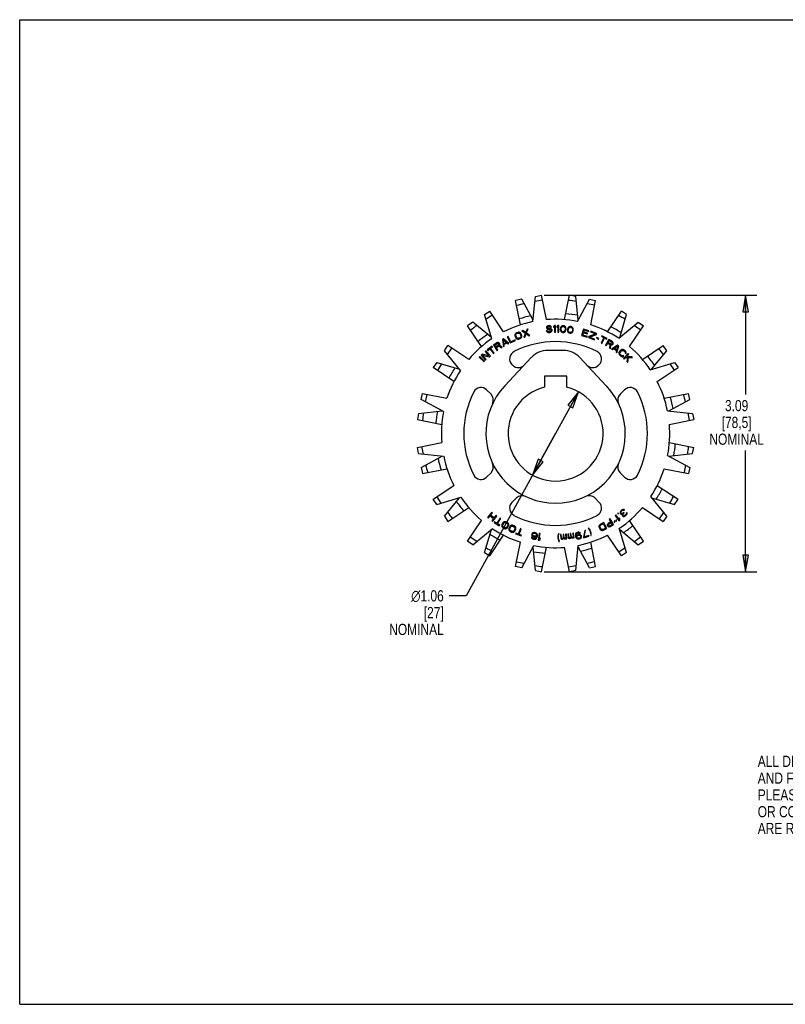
# Model space of a CAD drawing. Header units: inches. Extents: x 0 to 17, y 0 to 11.
# Tile 1 of 2: x 0 to 8.6, y 0 to 11. Entities that reach past the tile are written whole.
import ezdxf

# ---------------------------------------------------------------- set-up
doc = ezdxf.new("R2010")
doc.units = ezdxf.units.IN
doc.header["$LTSCALE"] = 0.935
doc.header["$MEASUREMENT"] = 0
doc.layers.get('0').update_dxf_attribs({"linetype": 'CONTINUOUS'})
doc.layers.add('ALL_FEATURES', color=7, linetype='CONTINUOUS')
doc.styles.get("Standard").update_dxf_attribs({"font": 'txt', "width": 0.8})
doc.styles.add('TEXTSTYLE_1', font='gdt', dxfattribs={"width": 0.8})
doc.dimstyles.new('DIMSTYLE_1', dxfattribs={"dimtxt": 0.125, "dimasz": 0.1875, "dimexe": 0.18, "dimexo": 0.0625, "dimgap": 0.09, "dimtad": 0, "dimtih": 1, "dimtoh": 1, "dimzin": 4, "dimdsep": 46, "dimtxsty": 'STANDARD', "dimblk": 'CLOSED', "dimblk1": 'CLOSED', "dimblk2": 'CLOSED', "dimcen": 0.09, "dimadec": 0, "dimazin": 0, "dimtp": 0.01, "dimtm": 0.01, "dimtfac": 1, "dimtofl": 0, "dimtmove": 0, "dimatfit": 3, "dimldrblk": 'CLOSED', "dimfxl": 1, "dimtolj": 1, "dimtzin": 4, "dimarcsym": 0})
doc.dimstyles.new('DIMSTYLE_2', dxfattribs={"dimtxt": 0.125, "dimasz": 0.1875, "dimexe": 0.18, "dimexo": 0.0625, "dimgap": 0.09, "dimtad": 0, "dimtih": 1, "dimtoh": 1, "dimzin": 4, "dimdsep": 46, "dimtxsty": 'STANDARD', "dimblk": 'CLOSED', "dimblk1": 'CLOSED', "dimblk2": 'CLOSED', "dimcen": 0.09, "dimadec": 0, "dimazin": 0, "dimtp": 0.01, "dimtm": 0.01, "dimtfac": 1, "dimtofl": 0, "dimtmove": 0, "dimatfit": 3, "dimldrblk": 'CLOSED', "dimfxl": 1, "dimtolj": 1, "dimtzin": 4, "dimarcsym": 0})

# ---------------------------------------------------------------- blocks, each defined once
blk = doc.blocks.new('_CLOSED')
at = {"color": 0, "linetype": 'BYBLOCK'}
for p, q in [((0, 0), (-1, 0.167)), ((-1, 0.167), (-1, -0.167)), ((-1, -0.167), (0, 0)), ((-1, 0), (0, 0))]:
    blk.add_line(p, q, dxfattribs=at)
blk = doc.blocks.new('*D0')
at = {"color": 3, "linetype": 'CONTINUOUS'}
for p, q in [((6.245, 6.843), (5.989, 6.377)), ((5.989, 6.377), (4.989, 4.563)), ((5.732, 5.912), (5.989, 6.377)), ((4.989, 4.563), (4.801, 4.563))]:
    blk.add_line(p, q, dxfattribs=at)
at = {"color": 3, "linetype": 'CONTINUOUS', "xscale": 0.1875, "yscale": 0.1875, "zscale": 0.1875}
for p, rotation in [((6.245, 6.843), 61.1382128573), ((5.732, 5.912), 241.1382128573)]:
    blk.add_blockref('_CLOSED', p, dxfattribs=dict(at, rotation=rotation))
at = {"color": 3, "linetype": 'CONTINUOUS', "insert": (4.739, 4.626), "char_height": 0.125, "width": 0.7, "attachment_point": 3, "line_spacing_factor": 0.9, "style": 'TEXTSTYLE_1'}
blk.add_mtext('{\\Fgdt;n}\\Ftxt;1.06\\P[27]\\PNOMINAL', dxfattribs=at)
blk = doc.blocks.new('*D2')
at = {"color": 3, "linetype": 'CONTINUOUS'}
for p, q in [((5.863, 7.922), (8.237, 7.922)), ((8.112, 7.922), (8.112, 6.813)), ((8.112, 4.832), (8.112, 6.188)), ((5.863, 4.832), (8.237, 4.832))]:
    blk.add_line(p, q, dxfattribs=at)
at = {"color": 3, "linetype": 'CONTINUOUS', "xscale": 0.1875, "yscale": 0.1875, "zscale": 0.1875}
for p, rotation in [((8.112, 7.922), 90), ((8.112, 4.832), 270)]:
    blk.add_blockref('_CLOSED', p, dxfattribs=dict(at, rotation=rotation))
at = {"color": 3, "linetype": 'CONTINUOUS', "insert": (8.012, 6.751), "char_height": 0.125, "width": 0.7, "attachment_point": 2, "line_spacing_factor": 0.9}
blk.add_mtext('3.09\\P[78,5]\\PNOMINAL', dxfattribs=at)

msp = doc.modelspace()

# ---------------------------------------------------------------- linework, layer by layer
at = {"color": 7, "linetype": 'CONTINUOUS'}
for p, q in [((0, 0), (0, 11)), ((0, 11), (17, 11)), ((5.764, 7.909), (5.833, 7.922)), ((5.887, 7.649), (5.833, 7.922)), ((5.735, 7.628), (5.764, 7.909)), ((5.758, 7.855), (5.843, 7.871)), ((6.233, 7.629), (6.367, 7.878)), ((6.341, 7.83), (6.426, 7.813)), ((6.367, 7.878), (6.436, 7.864)), ((6.382, 7.591), (6.436, 7.864)), ((5.195, 7.706), (5.253, 7.745)), ((5.276, 7.436), (5.195, 7.706)), ((5.21, 7.654), (5.282, 7.702)), ((5.408, 7.513), (5.253, 7.745)), ((6.694, 7.441), (6.912, 7.619)), ((6.912, 7.619), (6.971, 7.58)), ((5.535, 7.484), (5.534, 7.476)), ((5.54, 7.492), (5.535, 7.484)), ((5.545, 7.498), (5.54, 7.492)), ((5.553, 7.502), (5.545, 7.498)), ((5.545, 7.479), (5.546, 7.484)), ((5.546, 7.484), (5.55, 7.489)), ((5.55, 7.489), (5.556, 7.493)), ((5.566, 7.507), (5.553, 7.502)), ((5.556, 7.493), (5.57, 7.498)), ((5.575, 7.509), (5.566, 7.507)), ((5.57, 7.498), (5.577, 7.499)), ((5.583, 7.509), (5.575, 7.509)), ((5.577, 7.499), (5.583, 7.498)), ((5.592, 7.505), (5.583, 7.509)), ((5.583, 7.498), (5.588, 7.495)), ((5.588, 7.495), (5.592, 7.49)), ((5.598, 7.501), (5.592, 7.505)), ((5.592, 7.49), (5.601, 7.467)), ((5.602, 7.494), (5.598, 7.501)), ((5.611, 7.471), (5.602, 7.494)), ((5.623, 7.527), (5.612, 7.524)), ((5.612, 7.524), (5.652, 7.497)), ((5.655, 7.505), (5.623, 7.527)), ((5.652, 7.497), (5.634, 7.452)), ((5.644, 7.455), (5.659, 7.491)), ((5.671, 7.541), (5.655, 7.505)), ((5.659, 7.491), (5.692, 7.469)), ((5.662, 7.5), (5.681, 7.544)), ((5.702, 7.472), (5.662, 7.5)), ((5.681, 7.544), (5.671, 7.541)), ((5.896, 7.526), (5.885, 7.525)), ((5.885, 7.525), (5.887, 7.519)), ((5.887, 7.519), (5.893, 7.511)), ((5.889, 7.569), (5.888, 7.562)), ((5.888, 7.562), (5.888, 7.556)), ((5.888, 7.556), (5.89, 7.55)), ((5.896, 7.575), (5.889, 7.569)), ((5.89, 7.55), (5.898, 7.544)), ((5.893, 7.511), (5.902, 7.507)), ((5.903, 7.579), (5.896, 7.575)), ((5.898, 7.521), (5.896, 7.526)), ((5.898, 7.544), (5.905, 7.541)), ((5.903, 7.517), (5.898, 7.521)), ((5.899, 7.561), (5.9, 7.566)), ((5.899, 7.558), (5.899, 7.561)), ((5.901, 7.553), (5.899, 7.558)), ((5.9, 7.566), (5.905, 7.57)), ((5.907, 7.551), (5.901, 7.553)), ((5.902, 7.507), (5.911, 7.506)), ((5.91, 7.581), (5.903, 7.579)), ((5.911, 7.516), (5.903, 7.517)), ((5.905, 7.57), (5.911, 7.572)), ((5.905, 7.541), (5.913, 7.54)), ((5.912, 7.549), (5.907, 7.551)), ((5.919, 7.582), (5.91, 7.581)), ((5.911, 7.572), (5.921, 7.572)), ((5.925, 7.516), (5.911, 7.516)), ((5.911, 7.506), (5.925, 7.507)), ((5.923, 7.55), (5.912, 7.549)), ((5.913, 7.54), (5.923, 7.54)), ((5.928, 7.581), (5.919, 7.582)), ((5.921, 7.572), (5.927, 7.571)), ((5.932, 7.549), (5.923, 7.55)), ((5.923, 7.54), (5.931, 7.539)), ((5.932, 7.518), (5.925, 7.516)), ((5.925, 7.507), (5.934, 7.509)), ((5.927, 7.571), (5.931, 7.568)), ((5.936, 7.576), (5.928, 7.581)), ((5.931, 7.568), (5.933, 7.565)), ((5.931, 7.539), (5.936, 7.536)), ((5.939, 7.546), (5.932, 7.549)), ((5.937, 7.522), (5.932, 7.518)), ((5.933, 7.565), (5.943, 7.566)), ((5.934, 7.509), (5.941, 7.513)), ((5.941, 7.57), (5.936, 7.576)), ((5.936, 7.536), (5.94, 7.532)), ((5.94, 7.527), (5.937, 7.522)), ((5.947, 7.54), (5.939, 7.546)), ((5.94, 7.532), (5.94, 7.527)), ((5.943, 7.566), (5.941, 7.57)), ((5.941, 7.513), (5.948, 7.519)), ((5.951, 7.534), (5.947, 7.54)), ((5.948, 7.519), (5.951, 7.526)), ((5.951, 7.526), (5.951, 7.534)), ((5.977, 7.584), (5.966, 7.572)), ((5.966, 7.572), (5.966, 7.56)), ((5.966, 7.56), (5.977, 7.571)), ((5.987, 7.584), (5.977, 7.584)), ((5.977, 7.571), (5.977, 7.509)), ((5.977, 7.509), (5.988, 7.509)), ((5.988, 7.509), (5.987, 7.584)), ((6.015, 7.583), (6.004, 7.572)), ((6.004, 7.572), (6.004, 7.56)), ((6.004, 7.56), (6.015, 7.571)), ((6.015, 7.571), (6.013, 7.508)), ((6.013, 7.508), (6.024, 7.508)), ((6.026, 7.583), (6.015, 7.583)), ((6.024, 7.508), (6.026, 7.583)), ((6.042, 7.553), (6.041, 7.538)), ((6.041, 7.538), (6.042, 7.53)), ((6.044, 7.56), (6.042, 7.553)), ((6.042, 7.53), (6.043, 7.525)), ((6.043, 7.525), (6.046, 7.519)), ((6.046, 7.565), (6.044, 7.56)), ((6.05, 7.571), (6.046, 7.565)), ((6.046, 7.519), (6.051, 7.513)), ((6.056, 7.576), (6.05, 7.571)), ((6.05, 7.539), (6.051, 7.55)), ((6.051, 7.53), (6.05, 7.539)), ((6.051, 7.55), (6.053, 7.56)), ((6.057, 7.519), (6.051, 7.53)), ((6.051, 7.513), (6.06, 7.508)), ((6.053, 7.56), (6.061, 7.569)), ((6.065, 7.58), (6.056, 7.576)), ((6.062, 7.516), (6.057, 7.519)), ((6.06, 7.508), (6.071, 7.506)), ((6.061, 7.569), (6.066, 7.572)), ((6.071, 7.514), (6.062, 7.516)), ((6.076, 7.58), (6.065, 7.58)), ((6.066, 7.572), (6.075, 7.573)), ((6.08, 7.515), (6.071, 7.514)), ((6.071, 7.506), (6.081, 7.507)), ((6.075, 7.573), (6.084, 7.57)), ((6.087, 7.578), (6.076, 7.58)), ((6.086, 7.517), (6.08, 7.515)), ((6.081, 7.507), (6.091, 7.511)), ((6.084, 7.57), (6.089, 7.567)), ((6.094, 7.526), (6.086, 7.517)), ((6.095, 7.573), (6.087, 7.578)), ((6.089, 7.567), (6.096, 7.557)), ((6.091, 7.511), (6.097, 7.515)), ((6.096, 7.536), (6.094, 7.526)), ((6.1, 7.568), (6.095, 7.573)), ((6.096, 7.557), (6.097, 7.547)), ((6.097, 7.547), (6.096, 7.536)), ((6.097, 7.515), (6.101, 7.521)), ((6.103, 7.561), (6.1, 7.568)), ((6.101, 7.521), (6.103, 7.526)), ((6.105, 7.556), (6.103, 7.561)), ((6.103, 7.526), (6.105, 7.534)), ((6.106, 7.548), (6.105, 7.556)), ((6.105, 7.534), (6.106, 7.548)), ((6.123, 7.546), (6.121, 7.532)), ((6.121, 7.532), (6.122, 7.524)), ((6.122, 7.524), (6.123, 7.519)), ((6.126, 7.554), (6.123, 7.546)), ((6.123, 7.519), (6.126, 7.512)), ((6.129, 7.558), (6.126, 7.554)), ((6.126, 7.512), (6.13, 7.506)), ((6.133, 7.564), (6.129, 7.558)), ((6.13, 7.506), (6.139, 7.5)), ((6.131, 7.532), (6.132, 7.543)), ((6.131, 7.522), (6.131, 7.532)), ((6.137, 7.512), (6.131, 7.522)), ((6.132, 7.543), (6.135, 7.552)), ((6.139, 7.568), (6.133, 7.564)), ((6.135, 7.552), (6.144, 7.561)), ((6.142, 7.508), (6.137, 7.512)), ((6.149, 7.571), (6.139, 7.568)), ((6.139, 7.5), (6.149, 7.497)), ((6.15, 7.505), (6.142, 7.508)), ((6.144, 7.561), (6.15, 7.563)), ((6.16, 7.571), (6.149, 7.571)), ((6.149, 7.497), (6.16, 7.497)), ((6.15, 7.563), (6.159, 7.564)), ((6.159, 7.505), (6.15, 7.505)), ((6.159, 7.564), (6.167, 7.561)), ((6.165, 7.508), (6.159, 7.505)), ((6.17, 7.568), (6.16, 7.571)), ((6.16, 7.497), (6.17, 7.501)), ((6.174, 7.516), (6.165, 7.508)), ((6.167, 7.561), (6.172, 7.557)), ((6.178, 7.562), (6.17, 7.568)), ((6.17, 7.501), (6.176, 7.505)), ((6.172, 7.557), (6.178, 7.546)), ((6.177, 7.526), (6.174, 7.516)), ((6.176, 7.505), (6.18, 7.511)), ((6.178, 7.537), (6.177, 7.526)), ((6.183, 7.557), (6.178, 7.562)), ((6.178, 7.546), (6.178, 7.537)), ((6.18, 7.511), (6.182, 7.515)), ((6.182, 7.515), (6.185, 7.523)), ((6.186, 7.55), (6.183, 7.557)), ((6.185, 7.523), (6.187, 7.537)), ((6.187, 7.545), (6.186, 7.55)), ((6.187, 7.537), (6.187, 7.545)), ((6.301, 7.543), (6.279, 7.471)), ((6.292, 7.477), (6.3, 7.502)), ((6.3, 7.502), (6.344, 7.489)), ((6.362, 7.525), (6.301, 7.543)), ((6.302, 7.511), (6.308, 7.531)), ((6.347, 7.498), (6.302, 7.511)), ((6.308, 7.531), (6.36, 7.516)), ((6.344, 7.489), (6.347, 7.498)), ((6.437, 7.489), (6.359, 7.46)), ((6.36, 7.516), (6.362, 7.525)), ((6.368, 7.454), (6.445, 7.483)), ((6.381, 7.519), (6.379, 7.511)), ((6.379, 7.511), (6.437, 7.489)), ((6.448, 7.493), (6.381, 7.519)), ((6.445, 7.483), (6.448, 7.493)), ((6.816, 7.348), (6.971, 7.58)), ((6.87, 7.585), (6.942, 7.537)), ((5.331, 7.389), (5.295, 7.365)), ((5.309, 7.364), (5.337, 7.383)), ((5.339, 7.392), (5.331, 7.389)), ((5.337, 7.383), (5.342, 7.385)), ((5.348, 7.392), (5.339, 7.392)), ((5.342, 7.385), (5.347, 7.384)), ((5.347, 7.384), (5.351, 7.381)), ((5.356, 7.39), (5.348, 7.392)), ((5.351, 7.381), (5.354, 7.377)), ((5.354, 7.377), (5.355, 7.372)), ((5.355, 7.372), (5.354, 7.367)), ((5.36, 7.387), (5.356, 7.39)), ((5.364, 7.382), (5.36, 7.387)), ((5.365, 7.377), (5.364, 7.382)), ((5.364, 7.368), (5.365, 7.377)), ((5.407, 7.434), (5.394, 7.427)), ((5.394, 7.427), (5.406, 7.347)), ((5.41, 7.379), (5.403, 7.425)), ((5.403, 7.425), (5.439, 7.395)), ((5.468, 7.382), (5.407, 7.434)), ((5.439, 7.395), (5.41, 7.379)), ((5.412, 7.373), (5.443, 7.39)), ((5.415, 7.353), (5.412, 7.373)), ((5.443, 7.39), (5.459, 7.377)), ((5.459, 7.461), (5.449, 7.457)), ((5.449, 7.457), (5.481, 7.389)), ((5.487, 7.402), (5.459, 7.461)), ((5.459, 7.377), (5.468, 7.382)), ((5.481, 7.389), (5.54, 7.416)), ((5.536, 7.425), (5.487, 7.402)), ((5.534, 7.476), (5.535, 7.468)), ((5.535, 7.468), (5.544, 7.446)), ((5.54, 7.416), (5.536, 7.425)), ((5.544, 7.446), (5.548, 7.439)), ((5.545, 7.472), (5.545, 7.479)), ((5.554, 7.45), (5.545, 7.472)), ((5.548, 7.439), (5.554, 7.434)), ((5.558, 7.444), (5.554, 7.45)), ((5.554, 7.434), (5.563, 7.431)), ((5.563, 7.441), (5.558, 7.444)), ((5.569, 7.44), (5.563, 7.441)), ((5.563, 7.431), (5.571, 7.43)), ((5.576, 7.441), (5.569, 7.44)), ((5.571, 7.43), (5.58, 7.432)), ((5.59, 7.446), (5.576, 7.441)), ((5.58, 7.432), (5.593, 7.437)), ((5.596, 7.45), (5.59, 7.446)), ((5.593, 7.437), (5.601, 7.442)), ((5.6, 7.455), (5.596, 7.45)), ((5.601, 7.461), (5.6, 7.455)), ((5.601, 7.467), (5.601, 7.461)), ((5.601, 7.442), (5.606, 7.447)), ((5.606, 7.447), (5.611, 7.456)), ((5.612, 7.463), (5.611, 7.471)), ((5.611, 7.456), (5.612, 7.463)), ((5.634, 7.452), (5.644, 7.455)), ((5.692, 7.469), (5.702, 7.472)), ((6.279, 7.471), (6.341, 7.453)), ((6.344, 7.462), (6.292, 7.477)), ((6.341, 7.453), (6.344, 7.462)), ((6.359, 7.46), (6.355, 7.448)), ((6.355, 7.448), (6.422, 7.423)), ((6.425, 7.432), (6.368, 7.454)), ((6.422, 7.423), (6.425, 7.432)), ((6.449, 7.449), (6.446, 7.442)), ((6.446, 7.442), (6.469, 7.432)), ((6.472, 7.439), (6.449, 7.449)), ((6.469, 7.432), (6.472, 7.439)), ((6.527, 7.448), (6.497, 7.388)), ((6.497, 7.388), (6.506, 7.383)), ((6.505, 7.468), (6.502, 7.461)), ((6.502, 7.461), (6.527, 7.448)), ((6.566, 7.437), (6.505, 7.468)), ((6.506, 7.383), (6.537, 7.443)), ((6.537, 7.443), (6.562, 7.43)), ((6.583, 7.428), (6.545, 7.363)), ((6.554, 7.358), (6.571, 7.386)), ((6.562, 7.43), (6.566, 7.437)), ((6.571, 7.386), (6.597, 7.371)), ((6.576, 7.395), (6.588, 7.415)), ((6.605, 7.377), (6.576, 7.395)), ((6.62, 7.405), (6.583, 7.428)), ((6.588, 7.415), (6.618, 7.397)), ((6.597, 7.371), (6.592, 7.335)), ((6.611, 7.376), (6.605, 7.377)), ((6.615, 7.376), (6.611, 7.376)), ((6.619, 7.38), (6.615, 7.376)), ((6.618, 7.397), (6.621, 7.393)), ((6.622, 7.384), (6.619, 7.38)), ((6.627, 7.399), (6.62, 7.405)), ((6.621, 7.393), (6.623, 7.389)), ((6.623, 7.389), (6.622, 7.384)), ((6.624, 7.37), (6.628, 7.373)), ((6.631, 7.391), (6.627, 7.399)), ((6.628, 7.373), (6.631, 7.378)), ((6.632, 7.383), (6.631, 7.391)), ((6.631, 7.378), (6.632, 7.383)), ((4.747, 7.301), (4.786, 7.36)), ((4.925, 7.082), (4.747, 7.301)), ((4.781, 7.259), (4.829, 7.331)), ((5.018, 7.205), (4.786, 7.36)), ((5.168, 7.262), (5.156, 7.251)), ((5.244, 7.244), (5.168, 7.262)), ((5.21, 7.299), (5.202, 7.292)), ((5.202, 7.292), (5.244, 7.244)), ((5.26, 7.243), (5.21, 7.299)), ((5.279, 7.353), (5.225, 7.312)), ((5.225, 7.312), (5.23, 7.305)), ((5.23, 7.305), (5.253, 7.323)), ((5.253, 7.323), (5.294, 7.27)), ((5.261, 7.33), (5.284, 7.347)), ((5.302, 7.276), (5.261, 7.33)), ((5.284, 7.347), (5.279, 7.353)), ((5.294, 7.27), (5.302, 7.276)), ((5.295, 7.365), (5.336, 7.302)), ((5.322, 7.344), (5.309, 7.364)), ((5.35, 7.363), (5.322, 7.344)), ((5.327, 7.336), (5.352, 7.353)), ((5.345, 7.308), (5.327, 7.336)), ((5.336, 7.302), (5.345, 7.308)), ((5.354, 7.367), (5.35, 7.363)), ((5.352, 7.353), (5.383, 7.333)), ((5.36, 7.362), (5.364, 7.368)), ((5.393, 7.34), (5.36, 7.362)), ((5.383, 7.333), (5.393, 7.34)), ((5.406, 7.347), (5.415, 7.353)), ((6.545, 7.363), (6.554, 7.358)), ((6.592, 7.335), (6.603, 7.328)), ((6.603, 7.328), (6.608, 7.368)), ((6.608, 7.368), (6.616, 7.367)), ((6.682, 7.365), (6.615, 7.32)), ((6.615, 7.32), (6.624, 7.314)), ((6.616, 7.367), (6.624, 7.37)), ((6.624, 7.314), (6.641, 7.325)), ((6.641, 7.325), (6.67, 7.305)), ((6.646, 7.33), (6.684, 7.355)), ((6.672, 7.311), (6.646, 7.33)), ((6.67, 7.305), (6.665, 7.285)), ((6.665, 7.285), (6.673, 7.279)), ((6.684, 7.355), (6.672, 7.311)), ((6.673, 7.279), (6.694, 7.356)), ((6.694, 7.356), (6.682, 7.365)), ((6.697, 7.282), (6.696, 7.275)), ((6.696, 7.275), (6.698, 7.266)), ((6.701, 7.29), (6.697, 7.282)), ((6.698, 7.266), (6.701, 7.258)), ((6.716, 7.308), (6.701, 7.29)), ((6.706, 7.271), (6.707, 7.277)), ((6.709, 7.265), (6.706, 7.271)), ((6.707, 7.277), (6.709, 7.283)), ((6.709, 7.283), (6.725, 7.301)), ((6.713, 7.259), (6.709, 7.265)), ((6.723, 7.313), (6.716, 7.308)), ((6.73, 7.316), (6.723, 7.313)), ((6.725, 7.301), (6.73, 7.305)), ((6.739, 7.316), (6.73, 7.316)), ((6.73, 7.305), (6.736, 7.306)), ((6.736, 7.306), (6.742, 7.305)), ((6.747, 7.314), (6.739, 7.316)), ((6.742, 7.305), (6.749, 7.302)), ((6.755, 7.309), (6.747, 7.314)), ((6.749, 7.302), (6.761, 7.292)), ((6.801, 7.27), (6.749, 7.216)), ((6.767, 7.299), (6.755, 7.309)), ((6.761, 7.292), (6.766, 7.286)), ((6.766, 7.286), (6.768, 7.28)), ((6.768, 7.28), (6.766, 7.275)), ((6.766, 7.275), (6.774, 7.268)), ((6.773, 7.292), (6.767, 7.299)), ((6.777, 7.285), (6.773, 7.292)), ((6.774, 7.268), (6.778, 7.275)), ((6.778, 7.275), (6.777, 7.285)), ((6.784, 7.236), (6.809, 7.262)), ((6.809, 7.262), (6.801, 7.27)), ((5.144, 7.238), (5.136, 7.231)), ((5.136, 7.231), (5.189, 7.177)), ((5.196, 7.185), (5.144, 7.238)), ((5.156, 7.251), (5.206, 7.195)), ((5.214, 7.202), (5.171, 7.251)), ((5.171, 7.251), (5.248, 7.232)), ((5.189, 7.177), (5.196, 7.185)), ((5.206, 7.195), (5.214, 7.202)), ((5.248, 7.232), (5.26, 7.243)), ((6.701, 7.258), (6.707, 7.252)), ((6.707, 7.252), (6.719, 7.241)), ((6.725, 7.249), (6.713, 7.259)), ((6.719, 7.241), (6.727, 7.237)), ((6.732, 7.245), (6.725, 7.249)), ((6.727, 7.237), (6.735, 7.235)), ((6.738, 7.244), (6.732, 7.245)), ((6.735, 7.235), (6.744, 7.235)), ((6.743, 7.247), (6.738, 7.244)), ((6.751, 7.24), (6.743, 7.247)), ((6.744, 7.235), (6.751, 7.24)), ((6.749, 7.216), (6.757, 7.208)), ((6.757, 7.208), (6.775, 7.226)), ((6.775, 7.226), (6.792, 7.226)), ((6.837, 7.235), (6.784, 7.236)), ((6.792, 7.226), (6.786, 7.181)), ((6.786, 7.181), (6.796, 7.171)), ((6.796, 7.171), (6.804, 7.225)), ((6.804, 7.225), (6.848, 7.225)), ((6.848, 7.225), (6.837, 7.235)), ((7.047, 7.09), (7.317, 7.171)), ((7.265, 7.156), (7.313, 7.084)), ((7.317, 7.171), (7.357, 7.113)), ((5.501, 7.148), (5.509, 7.14)), ((6.468, 7.14), (6.476, 7.148)), ((7.125, 6.958), (7.357, 7.113)), ((4.488, 6.755), (4.502, 6.825)), ((4.502, 6.825), (4.775, 6.77)), ((5.268, 6.815), (5.218, 6.865)), ((6.759, 6.865), (6.709, 6.815)), ((4.737, 6.622), (4.488, 6.755)), ((4.536, 6.73), (4.553, 6.814)), ((7.239, 6.631), (7.52, 6.602)), ((7.466, 6.608), (7.483, 6.523)), ((7.52, 6.602), (7.534, 6.533)), ((7.26, 6.479), (7.534, 6.533)), ((4.444, 6.221), (4.717, 6.276)), ((4.457, 6.152), (4.444, 6.221)), ((4.511, 6.147), (4.495, 6.232)), ((4.457, 6.152), (4.738, 6.124)), ((7.241, 6.133), (7.49, 5.999)), ((7.203, 5.984), (7.476, 5.93)), ((7.442, 6.025), (7.425, 5.94)), ((7.49, 5.999), (7.476, 5.93)), ((5.218, 5.89), (5.268, 5.939)), ((6.709, 5.939), (6.759, 5.89)), ((4.621, 5.642), (4.853, 5.797)), ((4.66, 5.583), (4.621, 5.642)), ((4.66, 5.583), (4.93, 5.665)), ((4.712, 5.599), (4.664, 5.671)), ((5.551, 5.657), (5.501, 5.607)), ((6.476, 5.607), (6.427, 5.657)), ((7.231, 5.454), (7.052, 5.672)), ((6.711, 5.5), (6.709, 5.494)), ((6.715, 5.507), (6.711, 5.5)), ((6.719, 5.513), (6.715, 5.507)), ((6.718, 5.498), (6.72, 5.501)), ((6.73, 5.523), (6.719, 5.513)), ((6.72, 5.501), (6.726, 5.508)), ((6.726, 5.508), (6.734, 5.515)), ((6.736, 5.526), (6.73, 5.523)), ((6.734, 5.515), (6.742, 5.52)), ((6.744, 5.528), (6.736, 5.526)), ((6.742, 5.52), (6.745, 5.521)), ((6.75, 5.529), (6.744, 5.528)), ((6.745, 5.521), (6.75, 5.521)), ((6.756, 5.528), (6.75, 5.529)), ((6.75, 5.521), (6.754, 5.52)), ((6.754, 5.52), (6.76, 5.526)), ((6.76, 5.526), (6.756, 5.528)), ((6.96, 5.55), (7.192, 5.395)), ((5.006, 5.175), (5.161, 5.406)), ((5.275, 5.499), (5.229, 5.439)), ((5.229, 5.439), (5.238, 5.433)), ((5.238, 5.433), (5.256, 5.457)), ((5.256, 5.457), (5.296, 5.426)), ((5.262, 5.465), (5.283, 5.492)), ((5.302, 5.434), (5.262, 5.465)), ((5.283, 5.492), (5.275, 5.499)), ((5.296, 5.426), (5.278, 5.402)), ((5.278, 5.402), (5.286, 5.396)), ((5.286, 5.396), (5.332, 5.455)), ((5.323, 5.462), (5.302, 5.434)), ((5.307, 5.391), (5.303, 5.384)), ((5.331, 5.375), (5.307, 5.391)), ((5.332, 5.455), (5.323, 5.462)), ((5.368, 5.432), (5.331, 5.375)), ((5.34, 5.37), (5.377, 5.426)), ((5.377, 5.426), (5.368, 5.432)), ((5.412, 5.39), (5.406, 5.386)), ((5.422, 5.392), (5.412, 5.39)), ((5.43, 5.392), (5.422, 5.392)), ((5.438, 5.389), (5.43, 5.392)), ((6.598, 5.423), (6.589, 5.418)), ((6.589, 5.418), (6.606, 5.389)), ((6.637, 5.359), (6.598, 5.423)), ((6.65, 5.401), (6.643, 5.396)), ((6.643, 5.396), (6.643, 5.383)), ((6.651, 5.388), (6.65, 5.401)), ((6.661, 5.468), (6.653, 5.461)), ((6.653, 5.461), (6.697, 5.401)), ((6.698, 5.418), (6.661, 5.468)), ((6.668, 5.413), (6.661, 5.408)), ((6.661, 5.408), (6.661, 5.395)), ((6.661, 5.395), (6.668, 5.4)), ((6.668, 5.4), (6.668, 5.413)), ((6.689, 5.488), (6.681, 5.483)), ((6.681, 5.483), (6.686, 5.476)), ((6.686, 5.476), (6.693, 5.482)), ((6.693, 5.482), (6.689, 5.488)), ((6.697, 5.401), (6.706, 5.407)), ((6.7, 5.433), (6.698, 5.418)), ((6.708, 5.423), (6.7, 5.433)), ((6.706, 5.407), (6.708, 5.423)), ((6.709, 5.494), (6.71, 5.488)), ((6.71, 5.488), (6.711, 5.484)), ((6.711, 5.484), (6.716, 5.479)), ((6.716, 5.479), (6.721, 5.475)), ((6.718, 5.493), (6.718, 5.498)), ((6.718, 5.489), (6.718, 5.493)), ((6.722, 5.485), (6.718, 5.489)), ((6.721, 5.475), (6.727, 5.474)), ((6.729, 5.482), (6.722, 5.485)), ((6.727, 5.474), (6.736, 5.477)), ((6.735, 5.483), (6.729, 5.482)), ((6.736, 5.477), (6.733, 5.469)), ((6.733, 5.469), (6.734, 5.463)), ((6.734, 5.463), (6.737, 5.457)), ((6.745, 5.489), (6.735, 5.483)), ((6.737, 5.457), (6.739, 5.454)), ((6.739, 5.454), (6.744, 5.451)), ((6.742, 5.47), (6.743, 5.475)), ((6.743, 5.463), (6.742, 5.47)), ((6.743, 5.475), (6.749, 5.484)), ((6.746, 5.46), (6.743, 5.463)), ((6.744, 5.451), (6.754, 5.451)), ((6.75, 5.494), (6.745, 5.489)), ((6.751, 5.459), (6.746, 5.46)), ((6.749, 5.484), (6.754, 5.489)), ((6.754, 5.489), (6.75, 5.494)), ((6.758, 5.46), (6.751, 5.459)), ((6.754, 5.451), (6.761, 5.453)), ((6.765, 5.465), (6.758, 5.46)), ((6.761, 5.453), (6.772, 5.46)), ((6.771, 5.469), (6.765, 5.465)), ((6.777, 5.476), (6.771, 5.469)), ((6.772, 5.46), (6.775, 5.462)), ((6.775, 5.462), (6.783, 5.471)), ((6.779, 5.482), (6.777, 5.476)), ((6.785, 5.494), (6.778, 5.488)), ((6.778, 5.488), (6.779, 5.482)), ((6.783, 5.471), (6.787, 5.479)), ((6.788, 5.488), (6.785, 5.494)), ((6.787, 5.479), (6.788, 5.488)), ((7.196, 5.496), (7.148, 5.424)), ((7.231, 5.454), (7.192, 5.395)), ((5.065, 5.135), (5.284, 5.314)), ((5.303, 5.384), (5.36, 5.347)), ((5.364, 5.354), (5.34, 5.37)), ((5.36, 5.347), (5.364, 5.354)), ((5.389, 5.359), (5.387, 5.351)), ((5.387, 5.351), (5.387, 5.344)), ((5.387, 5.344), (5.39, 5.335)), ((5.401, 5.38), (5.389, 5.359)), ((5.39, 5.335), (5.395, 5.329)), ((5.395, 5.329), (5.402, 5.323)), ((5.397, 5.348), (5.399, 5.354)), ((5.398, 5.342), (5.397, 5.348)), ((5.401, 5.336), (5.398, 5.342)), ((5.399, 5.354), (5.41, 5.375)), ((5.406, 5.386), (5.401, 5.38)), ((5.407, 5.331), (5.401, 5.336)), ((5.402, 5.323), (5.415, 5.316)), ((5.419, 5.325), (5.407, 5.331)), ((5.41, 5.375), (5.415, 5.38)), ((5.415, 5.38), (5.42, 5.382)), ((5.415, 5.316), (5.423, 5.313)), ((5.426, 5.323), (5.419, 5.325)), ((5.42, 5.382), (5.427, 5.383)), ((5.423, 5.313), (5.431, 5.313)), ((5.433, 5.323), (5.426, 5.323)), ((5.427, 5.383), (5.434, 5.38)), ((5.431, 5.313), (5.441, 5.315)), ((5.438, 5.325), (5.433, 5.323)), ((5.434, 5.38), (5.446, 5.374)), ((5.451, 5.382), (5.438, 5.389)), ((5.443, 5.33), (5.438, 5.325)), ((5.441, 5.315), (5.447, 5.319)), ((5.454, 5.351), (5.443, 5.33)), ((5.446, 5.374), (5.452, 5.369)), ((5.447, 5.319), (5.452, 5.325)), ((5.458, 5.376), (5.451, 5.382)), ((5.452, 5.369), (5.455, 5.363)), ((5.452, 5.325), (5.464, 5.346)), ((5.456, 5.357), (5.454, 5.351)), ((5.455, 5.363), (5.456, 5.357)), ((5.463, 5.37), (5.458, 5.376)), ((5.466, 5.361), (5.463, 5.37)), ((5.464, 5.346), (5.466, 5.354)), ((5.466, 5.354), (5.466, 5.361)), ((5.468, 5.317), (5.467, 5.309)), ((5.467, 5.309), (5.467, 5.301)), ((5.467, 5.301), (5.471, 5.293)), ((5.478, 5.338), (5.468, 5.317)), ((5.471, 5.293), (5.477, 5.287)), ((5.477, 5.306), (5.478, 5.312)), ((5.479, 5.3), (5.477, 5.306)), ((5.477, 5.287), (5.484, 5.282)), ((5.483, 5.345), (5.478, 5.338)), ((5.478, 5.312), (5.488, 5.334)), ((5.482, 5.295), (5.479, 5.3)), ((5.488, 5.29), (5.482, 5.295)), ((5.489, 5.349), (5.483, 5.345)), ((5.484, 5.282), (5.497, 5.276)), ((5.488, 5.334), (5.492, 5.339)), ((5.501, 5.284), (5.488, 5.29)), ((5.498, 5.352), (5.489, 5.349)), ((5.492, 5.339), (5.498, 5.342)), ((5.506, 5.352), (5.498, 5.352)), ((5.498, 5.342), (5.504, 5.343)), ((5.508, 5.283), (5.501, 5.284)), ((5.504, 5.343), (5.511, 5.341)), ((5.515, 5.35), (5.506, 5.352)), ((5.514, 5.284), (5.508, 5.283)), ((5.511, 5.341), (5.524, 5.335)), ((5.52, 5.286), (5.514, 5.284)), ((5.528, 5.344), (5.515, 5.35)), ((5.524, 5.291), (5.52, 5.286)), ((5.523, 5.276), (5.529, 5.281)), ((5.524, 5.335), (5.53, 5.331)), ((5.534, 5.313), (5.524, 5.291)), ((5.536, 5.339), (5.528, 5.344)), ((5.529, 5.281), (5.534, 5.287)), ((5.53, 5.331), (5.534, 5.326)), ((5.534, 5.326), (5.535, 5.32)), ((5.535, 5.32), (5.534, 5.313)), ((5.534, 5.287), (5.544, 5.309)), ((5.541, 5.333), (5.536, 5.339)), ((5.545, 5.324), (5.541, 5.333)), ((5.544, 5.309), (5.545, 5.317)), ((5.545, 5.317), (5.545, 5.324)), ((5.595, 5.317), (5.571, 5.254)), ((5.582, 5.25), (5.605, 5.313)), ((5.605, 5.313), (5.595, 5.317)), ((6.315, 5.294), (6.3, 5.22)), ((6.31, 5.223), (6.325, 5.297)), ((6.325, 5.297), (6.315, 5.294)), ((6.36, 5.319), (6.353, 5.316)), ((6.353, 5.316), (6.359, 5.31)), ((6.359, 5.31), (6.367, 5.298)), ((6.366, 5.312), (6.36, 5.319)), ((6.374, 5.3), (6.366, 5.312)), ((6.367, 5.298), (6.374, 5.285)), ((6.38, 5.287), (6.374, 5.3)), ((6.374, 5.285), (6.377, 5.274)), ((6.384, 5.276), (6.38, 5.287)), ((6.478, 5.352), (6.474, 5.343)), ((6.474, 5.343), (6.474, 5.335)), ((6.474, 5.335), (6.476, 5.327)), ((6.476, 5.327), (6.487, 5.306)), ((6.483, 5.358), (6.478, 5.352)), ((6.49, 5.363), (6.483, 5.358)), ((6.484, 5.339), (6.485, 5.345)), ((6.486, 5.332), (6.484, 5.339)), ((6.485, 5.345), (6.489, 5.35)), ((6.496, 5.311), (6.486, 5.332)), ((6.487, 5.306), (6.492, 5.3)), ((6.489, 5.35), (6.494, 5.355)), ((6.529, 5.382), (6.49, 5.363)), ((6.492, 5.3), (6.498, 5.296)), ((6.494, 5.355), (6.523, 5.369)), ((6.501, 5.306), (6.496, 5.311)), ((6.498, 5.296), (6.507, 5.293)), ((6.506, 5.303), (6.501, 5.306)), ((6.512, 5.303), (6.506, 5.303)), ((6.507, 5.293), (6.515, 5.293)), ((6.519, 5.305), (6.512, 5.303)), ((6.515, 5.293), (6.524, 5.296)), ((6.548, 5.319), (6.519, 5.305)), ((6.523, 5.369), (6.548, 5.319)), ((6.524, 5.296), (6.562, 5.315)), ((6.562, 5.315), (6.529, 5.382)), ((6.568, 5.359), (6.566, 5.351)), ((6.566, 5.351), (6.567, 5.346)), ((6.567, 5.346), (6.571, 5.34)), ((6.571, 5.367), (6.568, 5.359)), ((6.578, 5.373), (6.571, 5.367)), ((6.571, 5.34), (6.575, 5.337)), ((6.575, 5.337), (6.583, 5.334)), ((6.577, 5.355), (6.578, 5.359)), ((6.577, 5.35), (6.577, 5.355)), ((6.58, 5.346), (6.577, 5.35)), ((6.606, 5.389), (6.578, 5.373)), ((6.578, 5.359), (6.582, 5.363)), ((6.584, 5.342), (6.58, 5.346)), ((6.582, 5.363), (6.611, 5.381)), ((6.583, 5.334), (6.591, 5.334)), ((6.589, 5.342), (6.584, 5.342)), ((6.594, 5.343), (6.589, 5.342)), ((6.591, 5.334), (6.6, 5.337)), ((6.623, 5.36), (6.594, 5.343)), ((6.6, 5.337), (6.637, 5.359)), ((6.611, 5.381), (6.623, 5.36)), ((6.643, 5.383), (6.651, 5.388)), ((6.783, 5.049), (6.701, 5.319)), ((5.065, 5.135), (5.006, 5.175)), ((5.107, 5.17), (5.035, 5.218)), ((5.497, 5.276), (5.506, 5.273)), ((5.506, 5.273), (5.514, 5.273)), ((5.514, 5.273), (5.523, 5.276)), ((5.544, 5.264), (5.542, 5.256)), ((5.542, 5.256), (5.606, 5.233)), ((5.571, 5.254), (5.544, 5.264)), ((5.609, 5.24), (5.582, 5.25)), ((5.606, 5.233), (5.609, 5.24)), ((5.729, 5.217), (5.72, 5.219)), ((5.72, 5.219), (5.721, 5.214)), ((5.721, 5.214), (5.725, 5.206)), ((5.724, 5.256), (5.722, 5.248)), ((5.722, 5.248), (5.724, 5.239)), ((5.729, 5.263), (5.724, 5.256)), ((5.724, 5.239), (5.729, 5.233)), ((5.725, 5.206), (5.733, 5.2)), ((5.736, 5.268), (5.729, 5.263)), ((5.729, 5.233), (5.736, 5.227)), ((5.731, 5.212), (5.729, 5.217)), ((5.736, 5.207), (5.731, 5.212)), ((5.732, 5.247), (5.733, 5.252)), ((5.732, 5.242), (5.732, 5.247)), ((5.735, 5.239), (5.732, 5.242)), ((5.733, 5.252), (5.735, 5.256)), ((5.733, 5.2), (5.741, 5.197)), ((5.735, 5.256), (5.74, 5.26)), ((5.74, 5.234), (5.735, 5.239)), ((5.745, 5.271), (5.736, 5.268)), ((5.736, 5.227), (5.745, 5.224)), ((5.741, 5.205), (5.736, 5.207)), ((5.74, 5.26), (5.746, 5.262)), ((5.745, 5.232), (5.74, 5.234)), ((5.752, 5.203), (5.741, 5.205)), ((5.741, 5.197), (5.748, 5.195)), ((5.755, 5.27), (5.745, 5.271)), ((5.757, 5.229), (5.745, 5.232)), ((5.745, 5.224), (5.754, 5.222)), ((5.746, 5.262), (5.751, 5.263)), ((5.748, 5.195), (5.757, 5.195)), ((5.751, 5.263), (5.764, 5.26)), ((5.757, 5.203), (5.752, 5.203)), ((5.754, 5.222), (5.763, 5.221)), ((5.763, 5.269), (5.755, 5.27)), ((5.763, 5.23), (5.757, 5.229)), ((5.763, 5.205), (5.757, 5.203)), ((5.757, 5.195), (5.767, 5.198)), ((5.772, 5.265), (5.763, 5.269)), ((5.769, 5.232), (5.763, 5.23)), ((5.763, 5.221), (5.775, 5.226)), ((5.768, 5.209), (5.763, 5.205)), ((5.764, 5.26), (5.768, 5.258)), ((5.767, 5.198), (5.774, 5.203)), ((5.768, 5.258), (5.773, 5.254)), ((5.77, 5.213), (5.768, 5.209)), ((5.773, 5.234), (5.769, 5.232)), ((5.774, 5.222), (5.77, 5.213)), ((5.78, 5.259), (5.772, 5.265)), ((5.773, 5.254), (5.776, 5.248)), ((5.775, 5.238), (5.773, 5.234)), ((5.775, 5.226), (5.774, 5.222)), ((5.774, 5.203), (5.779, 5.21)), ((5.776, 5.243), (5.775, 5.238)), ((5.776, 5.248), (5.776, 5.243)), ((5.779, 5.21), (5.783, 5.221)), ((5.784, 5.251), (5.78, 5.259)), ((5.783, 5.221), (5.785, 5.232)), ((5.786, 5.243), (5.784, 5.251)), ((5.785, 5.232), (5.786, 5.243)), ((5.806, 5.261), (5.794, 5.187)), ((5.794, 5.187), (5.805, 5.185)), ((5.805, 5.185), (5.817, 5.194)), ((5.816, 5.259), (5.806, 5.261)), ((5.807, 5.198), (5.816, 5.259)), ((5.819, 5.207), (5.807, 5.198)), ((5.817, 5.194), (5.819, 5.207)), ((6.015, 5.233), (6.014, 5.219)), ((6.014, 5.219), (6.014, 5.208)), ((6.014, 5.208), (6.016, 5.194)), ((6.018, 5.248), (6.015, 5.233)), ((6.016, 5.194), (6.02, 5.179)), ((6.022, 5.256), (6.018, 5.248)), ((6.02, 5.179), (6.024, 5.171)), ((6.021, 5.219), (6.022, 5.234)), ((6.021, 5.208), (6.021, 5.219)), ((6.024, 5.194), (6.021, 5.208)), ((6.029, 5.256), (6.022, 5.256)), ((6.022, 5.234), (6.026, 5.248)), ((6.028, 5.18), (6.024, 5.194)), ((6.024, 5.171), (6.031, 5.172)), ((6.026, 5.248), (6.029, 5.256)), ((6.031, 5.172), (6.028, 5.18)), ((6.052, 5.247), (6.044, 5.247)), ((6.044, 5.247), (6.047, 5.209)), ((6.047, 5.209), (6.051, 5.201)), ((6.051, 5.201), (6.055, 5.198)), ((6.055, 5.209), (6.052, 5.247)), ((6.057, 5.206), (6.055, 5.209)), ((6.055, 5.198), (6.06, 5.197)), ((6.059, 5.205), (6.057, 5.206)), ((6.063, 5.203), (6.059, 5.205)), ((6.06, 5.197), (6.067, 5.197)), ((6.068, 5.204), (6.063, 5.203)), ((6.067, 5.197), (6.072, 5.199)), ((6.072, 5.206), (6.068, 5.204)), ((6.081, 5.25), (6.072, 5.249)), ((6.072, 5.249), (6.075, 5.211)), ((6.074, 5.207), (6.072, 5.206)), ((6.072, 5.199), (6.077, 5.205)), ((6.075, 5.211), (6.074, 5.207)), ((6.077, 5.205), (6.083, 5.2)), ((6.084, 5.212), (6.081, 5.25)), ((6.083, 5.2), (6.089, 5.199)), ((6.086, 5.208), (6.084, 5.212)), ((6.088, 5.207), (6.086, 5.208)), ((6.092, 5.206), (6.088, 5.207)), ((6.089, 5.199), (6.096, 5.2)), ((6.095, 5.206), (6.092, 5.206)), ((6.101, 5.208), (6.095, 5.206)), ((6.096, 5.2), (6.101, 5.202)), ((6.11, 5.252), (6.101, 5.251)), ((6.101, 5.251), (6.104, 5.211)), ((6.104, 5.211), (6.101, 5.208)), ((6.101, 5.202), (6.104, 5.205)), ((6.104, 5.205), (6.105, 5.2)), ((6.105, 5.2), (6.114, 5.201)), ((6.114, 5.201), (6.11, 5.252)), ((6.133, 5.255), (6.124, 5.254)), ((6.124, 5.254), (6.13, 5.216)), ((6.13, 5.216), (6.134, 5.208)), ((6.139, 5.217), (6.133, 5.255)), ((6.134, 5.208), (6.138, 5.206)), ((6.138, 5.206), (6.144, 5.205)), ((6.141, 5.214), (6.139, 5.217)), ((6.143, 5.213), (6.141, 5.214)), ((6.147, 5.212), (6.143, 5.213)), ((6.144, 5.205), (6.151, 5.206)), ((6.152, 5.213), (6.147, 5.212)), ((6.151, 5.206), (6.156, 5.208)), ((6.161, 5.259), (6.152, 5.258)), ((6.152, 5.258), (6.158, 5.22)), ((6.155, 5.215), (6.152, 5.213)), ((6.157, 5.217), (6.155, 5.215)), ((6.156, 5.208), (6.161, 5.214)), ((6.158, 5.22), (6.157, 5.217)), ((6.167, 5.221), (6.161, 5.259)), ((6.161, 5.214), (6.167, 5.21)), ((6.169, 5.218), (6.167, 5.221)), ((6.167, 5.21), (6.172, 5.209)), ((6.171, 5.217), (6.169, 5.218)), ((6.175, 5.216), (6.171, 5.217)), ((6.172, 5.209), (6.179, 5.21)), ((6.179, 5.217), (6.175, 5.216)), ((6.184, 5.219), (6.179, 5.217)), ((6.179, 5.21), (6.185, 5.213)), ((6.19, 5.263), (6.181, 5.262)), ((6.181, 5.262), (6.187, 5.223)), ((6.187, 5.223), (6.184, 5.219)), ((6.185, 5.213), (6.188, 5.216)), ((6.188, 5.216), (6.188, 5.212)), ((6.188, 5.212), (6.197, 5.213)), ((6.197, 5.213), (6.19, 5.263)), ((6.212, 5.255), (6.21, 5.246)), ((6.21, 5.246), (6.211, 5.235)), ((6.211, 5.235), (6.213, 5.224)), ((6.216, 5.262), (6.212, 5.255)), ((6.213, 5.224), (6.217, 5.214)), ((6.223, 5.269), (6.216, 5.262)), ((6.217, 5.214), (6.223, 5.207)), ((6.219, 5.247), (6.22, 5.252)), ((6.219, 5.237), (6.219, 5.247)), ((6.22, 5.234), (6.219, 5.237)), ((6.22, 5.252), (6.222, 5.257)), ((6.229, 5.242), (6.22, 5.234)), ((6.222, 5.257), (6.227, 5.261)), ((6.232, 5.272), (6.223, 5.269)), ((6.223, 5.207), (6.229, 5.201)), ((6.225, 5.22), (6.226, 5.225)), ((6.226, 5.217), (6.225, 5.22)), ((6.226, 5.225), (6.228, 5.231)), ((6.229, 5.213), (6.226, 5.217)), ((6.227, 5.261), (6.232, 5.264)), ((6.228, 5.231), (6.233, 5.235)), ((6.238, 5.246), (6.229, 5.242)), ((6.233, 5.209), (6.229, 5.213)), ((6.229, 5.201), (6.239, 5.199)), ((6.239, 5.274), (6.232, 5.272)), ((6.232, 5.264), (6.242, 5.266)), ((6.233, 5.235), (6.238, 5.238)), ((6.239, 5.207), (6.233, 5.209)), ((6.246, 5.248), (6.238, 5.246)), ((6.238, 5.238), (6.25, 5.24)), ((6.248, 5.274), (6.239, 5.274)), ((6.245, 5.207), (6.239, 5.207)), ((6.239, 5.199), (6.248, 5.199)), ((6.242, 5.266), (6.248, 5.266)), ((6.257, 5.209), (6.245, 5.207)), ((6.256, 5.248), (6.246, 5.248)), ((6.258, 5.272), (6.248, 5.274)), ((6.248, 5.266), (6.254, 5.264)), ((6.248, 5.199), (6.257, 5.201)), ((6.25, 5.24), (6.256, 5.24)), ((6.254, 5.264), (6.258, 5.26)), ((6.265, 5.245), (6.256, 5.248)), ((6.256, 5.24), (6.261, 5.238)), ((6.262, 5.212), (6.257, 5.209)), ((6.257, 5.201), (6.265, 5.205)), ((6.264, 5.267), (6.258, 5.272)), ((6.258, 5.26), (6.267, 5.262)), ((6.261, 5.238), (6.266, 5.234)), ((6.266, 5.216), (6.262, 5.212)), ((6.267, 5.262), (6.264, 5.267)), ((6.272, 5.24), (6.265, 5.245)), ((6.265, 5.205), (6.273, 5.211)), ((6.266, 5.234), (6.269, 5.23)), ((6.269, 5.222), (6.266, 5.216)), ((6.269, 5.23), (6.27, 5.227)), ((6.27, 5.227), (6.269, 5.222)), ((6.277, 5.233), (6.272, 5.24)), ((6.273, 5.211), (6.277, 5.219)), ((6.279, 5.227), (6.277, 5.233)), ((6.277, 5.219), (6.279, 5.227)), ((6.3, 5.22), (6.302, 5.212)), ((6.302, 5.212), (6.364, 5.23)), ((6.362, 5.238), (6.31, 5.223)), ((6.364, 5.23), (6.362, 5.238)), ((6.377, 5.274), (6.38, 5.26)), ((6.38, 5.26), (6.382, 5.245)), ((6.382, 5.245), (6.381, 5.236)), ((6.381, 5.236), (6.388, 5.239)), ((6.387, 5.262), (6.384, 5.276)), ((6.388, 5.248), (6.387, 5.262)), ((6.388, 5.239), (6.388, 5.248)), ((6.724, 5.01), (6.569, 5.241)), ((5.542, 4.89), (5.596, 5.163)), ((5.611, 4.876), (5.744, 5.125)), ((6.145, 4.832), (6.09, 5.106)), ((6.214, 4.846), (6.242, 5.127)), ((6.767, 5.101), (6.695, 5.053)), ((6.783, 5.049), (6.724, 5.01)), ((5.611, 4.876), (5.542, 4.89)), ((5.636, 4.924), (5.552, 4.941)), ((6.219, 4.9), (6.135, 4.883)), ((6.214, 4.846), (6.145, 4.832)), ((0, 0), (17, 0))]:
    msp.add_line(p, q, dxfattribs=at)
for centre, radius, start, end in [((5.989, 6.377), 1.276, 101.4543, 117.0657), ((5.989, 6.377), 1.276, 78.9543, 94.5657), ((5.989, 6.377), 1.276, 56.4543, 72.0657), ((5.989, 6.377), 1.276, 123.9543, 139.5657), ((5.989, 6.377), 1.026, 63.053, 116.947), ((5.565, 7.211), 0.09, 116.947, 225), ((6.413, 7.211), 0.09, 315, 63.053), ((5.989, 6.377), 1.276, 33.9543, 49.5657), ((5.989, 6.377), 1.276, 146.4543, 162.0657), ((5.573, 7.203), 0.09, 225, 316.7463), ((6.405, 7.203), 0.09, 223.2537, 315), ((5.989, 6.377), 1.276, 11.4543, 27.0657), ((5.989, 6.377), 1.026, 153.053, 206.947), ((5.155, 6.801), 0.09, 45, 153.053), ((6.823, 6.801), 0.09, 26.947, 135), ((5.989, 6.377), 1.026, 333.053, 26.947), ((5.204, 6.751), 0.09, 334.4945, 45), ((6.773, 6.751), 0.09, 135, 205.5055), ((5.989, 6.377), 1.276, 168.9543, 184.5657), ((5.989, 6.377), 1.276, 348.9543, 4.5657), ((5.989, 6.377), 1.276, 191.4543, 207.0657), ((5.204, 6.003), 0.09, 315, 25.5055), ((6.773, 6.003), 0.09, 154.4945, 225), ((5.989, 6.377), 1.276, 326.4543, 342.0657), ((5.155, 5.953), 0.09, 206.947, 315), ((6.823, 5.953), 0.09, 225, 333.053), ((5.989, 6.377), 1.276, 213.9543, 229.5657), ((5.615, 5.593), 0.09, 64.4945, 135), ((6.363, 5.593), 0.09, 45, 115.5055), ((5.565, 5.543), 0.09, 135, 243.053), ((6.413, 5.543), 0.09, 296.947, 45), ((5.989, 6.377), 1.276, 303.9543, 319.5657), ((5.989, 6.377), 1.026, 243.053, 296.947), ((5.989, 6.377), 1.276, 236.4543, 252.0657), ((5.989, 6.377), 1.276, 281.4543, 297.0657), ((5.989, 6.377), 1.276, 258.9543, 274.5657)]:
    msp.add_arc(centre, radius, start, end, dxfattribs=at)
at = {"layer": 'ALL_FEATURES', "color": 7, "linetype": 'CONTINUOUS'}
for p, q in [((6.09, 7.649), (6.145, 7.922)), ((6.214, 7.909), (6.145, 7.922)), ((5.611, 7.878), (5.542, 7.864)), ((5.596, 7.591), (5.542, 7.864)), ((5.737, 7.643), (5.611, 7.878)), ((6.241, 7.643), (6.214, 7.909)), ((6.569, 7.513), (6.724, 7.745)), ((6.706, 7.45), (6.783, 7.706)), ((6.783, 7.706), (6.724, 7.745)), ((5.065, 7.619), (5.006, 7.58)), ((5.272, 7.45), (5.065, 7.619)), ((5.161, 7.348), (5.006, 7.58)), ((6.076, 7.306), (5.901, 7.306)), ((6.96, 7.205), (7.192, 7.36)), ((7.062, 7.094), (7.231, 7.301)), ((7.231, 7.301), (7.192, 7.36)), ((4.66, 7.171), (4.621, 7.113)), ((4.66, 7.171), (4.916, 7.094)), ((5.719, 7.228), (5.421, 6.911)), ((6.556, 6.911), (6.258, 7.228)), ((4.853, 6.958), (4.621, 7.113)), ((5.864, 7.019), (5.864, 6.894)), ((6.114, 7.019), (5.864, 7.019)), ((6.114, 6.894), (6.114, 7.019)), ((7.203, 6.77), (7.476, 6.825)), ((7.49, 6.755), (7.476, 6.825)), ((7.255, 6.629), (7.49, 6.755)), ((4.457, 6.602), (4.444, 6.533)), ((4.457, 6.602), (4.723, 6.629)), ((4.444, 6.533), (4.717, 6.479)), ((7.26, 6.276), (7.534, 6.221)), ((7.52, 6.152), (7.534, 6.221)), ((4.488, 5.999), (4.723, 6.125)), ((7.255, 6.125), (7.52, 6.152)), ((4.488, 5.999), (4.502, 5.93)), ((4.502, 5.93), (4.775, 5.984)), ((7.125, 5.797), (7.357, 5.642)), ((4.747, 5.454), (4.916, 5.66)), ((7.062, 5.66), (7.317, 5.583)), ((7.317, 5.583), (7.357, 5.642)), ((4.786, 5.395), (5.018, 5.55)), ((4.747, 5.454), (4.786, 5.395)), ((6.971, 5.175), (6.816, 5.406)), ((5.195, 5.049), (5.272, 5.304)), ((6.706, 5.304), (6.912, 5.135)), ((5.253, 5.01), (5.408, 5.241)), ((6.912, 5.135), (6.971, 5.175)), ((5.764, 4.846), (5.737, 5.111)), ((5.833, 4.832), (5.887, 5.106)), ((6.367, 4.876), (6.241, 5.111)), ((6.436, 4.89), (6.382, 5.163)), ((5.195, 5.049), (5.253, 5.01)), ((5.764, 4.846), (5.833, 4.832)), ((6.367, 4.876), (6.436, 4.89))]:
    msp.add_line(p, q, dxfattribs=at)
for centre, radius, start, end in [((5.989, 6.377), 1.494, 103.6181, 106.9551), ((5.989, 6.377), 1.494, 81.1181, 84.4551), ((5.989, 6.377), 1.343, 79.4288, 85.0993), ((5.989, 6.377), 1.343, 101.9288, 107.5993), ((5.989, 6.377), 1.494, 58.6181, 61.9551), ((5.989, 6.377), 1.494, 126.1181, 129.4551), ((5.989, 6.377), 1.343, 124.4288, 130.0993), ((5.989, 6.377), 1.343, 56.9288, 62.5993), ((5.901, 7.056), 0.25, 90, 136.7463), ((6.076, 7.056), 0.25, 43.2537, 90), ((5.989, 6.377), 1.494, 36.1181, 39.4551), ((5.989, 6.377), 1.494, 148.6181, 151.9551), ((5.989, 6.377), 1.343, 34.4288, 40.0993), ((5.989, 6.377), 1.343, 146.9288, 152.5993), ((5.989, 6.377), 0.779, 136.7463, 43.2537), ((5.989, 6.377), 0.531, 103.609, 76.391), ((5.989, 6.377), 1.343, 11.9288, 17.5993), ((5.989, 6.377), 1.494, 13.6181, 16.9551), ((5.989, 6.377), 1.494, 171.1181, 174.4551), ((5.989, 6.377), 1.343, 169.4288, 175.0993), ((5.989, 6.377), 1.343, 349.4288, 355.0993), ((5.989, 6.377), 1.494, 351.1181, 354.4551), ((5.989, 6.377), 1.343, 191.9288, 197.5993), ((5.989, 6.377), 1.494, 193.6181, 196.9551), ((5.989, 6.377), 1.343, 326.9288, 332.5993), ((5.989, 6.377), 1.343, 214.4288, 220.0993), ((5.989, 6.377), 1.494, 328.6181, 331.9551), ((5.989, 6.377), 1.494, 216.1181, 219.4551), ((5.989, 6.377), 1.343, 304.4288, 310.0993), ((5.989, 6.377), 1.343, 236.9288, 242.5993), ((5.989, 6.377), 1.494, 306.1181, 309.4551), ((5.989, 6.377), 1.494, 238.6181, 241.9551), ((5.989, 6.377), 1.343, 281.9288, 287.5993), ((5.989, 6.377), 1.343, 259.4288, 265.0993), ((5.989, 6.377), 1.494, 261.1181, 264.4551), ((5.989, 6.377), 1.494, 283.6181, 286.9551)]:
    msp.add_arc(centre, radius, start, end, dxfattribs=at)

# ---------------------------------------------------------------- texts
at = {"color": 3, "linetype": 'CONTINUOUS', "insert": (8.248, 2.777), "char_height": 0.125, "width": 3.5, "attachment_point": 1, "line_spacing_factor": 0.9}
msp.add_mtext('ALL DIMENSIONS SHOWN ARE NOMINAL\\PAND FOR REFERENCE ONLY.\\PPLEASE CONSULT ENGINEERING MANUAL\\POR CONTACT INTRALOX IF EXACT VALUES\\PARE REQUIRED. ', dxfattribs=at)

# ---------------------------------------------------------------- dimensions: what is measured, and where the dimension line sits
at = {"color": 3, "linetype": 'CONTINUOUS'}
dim = msp.add_linear_dim(base=(8.112, 4.832), p1=(5.863, 7.922), p2=(5.863, 4.832), angle=270, text='<>\\PNOMINAL', dimstyle='DIMSTYLE_2', dxfattribs=at)
dim.commit()
dim.dimension.update_dxf_attribs({"geometry": '*D2', "text_midpoint": (7.887, 6.501), "dimtype": 160})
dim = msp.add_diameter_dim_2p(p1=(5.732, 5.912), p2=(6.245, 6.843), text='<>\\PNOMINAL', dimstyle='DIMSTYLE_1', dxfattribs=at)
dim.commit()
dim.dimension.update_dxf_attribs({"geometry": '*D0', "text_midpoint": (3.989, 4.376), "dimtype": 163})

doc.saveas('drawing.dxf')
